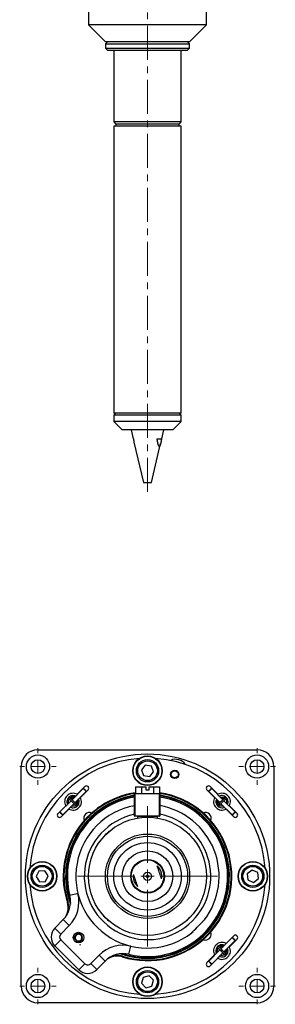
# Model space of a CAD drawing. Header units: inches. Extents: x 3.1 to 38, y 2.1 to 32.
# Tile 2 of 5: x 19.4 to 23.2, y 2.1 to 16.7. Entities that reach past the tile are written whole.
import ezdxf

# ---------------------------------------------------------------- set-up
doc = ezdxf.new("R2010")
doc.units = ezdxf.units.IN
doc.header["$MEASUREMENT"] = 0
doc.linetypes.add('CENTERX2', pattern=[0.8, 0.5, -0.1, 0.1, -0.1])

# ---------------------------------------------------------------- blocks, each defined once
blk = doc.blocks.new('SW_CENTERMARKSYMBOL_9')
at = {"color": 0, "linetype": 'Continuous', "lineweight": 18}
for p, q in [((0, 0.2), (0, 0.2715)), ((-0.2, 0), (-0.2715, 0)), ((0, 0), (-0.1, 0)), ((0, 0), (0, 0.1)), ((0, 0), (0, -0.1)), ((0, 0), (0.1, 0)), ((0.2, 0), (0.2715, 0)), ((0, -0.2), (0, -0.2715))]:
    blk.add_line(p, q, dxfattribs=at)
blk = doc.blocks.new('SW_CENTERMARKSYMBOL_10')
at = {"color": 0, "linetype": 'Continuous', "lineweight": 18}
for p, q in [((0, 0.2), (0, 0.2715)), ((-0.2, 0), (-0.2715, 0)), ((0, 0), (-0.1, 0)), ((0, 0), (0, 0.1)), ((0, 0), (0, -0.1)), ((0, 0), (0.1, 0)), ((0.2, 0), (0.2715, 0)), ((0, -0.2), (0, -0.2715))]:
    blk.add_line(p, q, dxfattribs=at)
blk = doc.blocks.new('SW_CENTERMARKSYMBOL_11')
at = {"color": 0, "linetype": 'Continuous', "lineweight": 18}
for p, q in [((0, 0.2), (0, 0.2715)), ((-0.2, 0), (-0.2715, 0)), ((0, 0), (-0.1, 0)), ((0, 0), (0, 0.1)), ((0, 0), (0, -0.1)), ((0, 0), (0.1, 0)), ((0.2, 0), (0.2715, 0)), ((0, -0.2), (0, -0.2715))]:
    blk.add_line(p, q, dxfattribs=at)
blk = doc.blocks.new('SW_CENTERMARKSYMBOL_12')
at = {"color": 0, "linetype": 'Continuous', "lineweight": 18}
for p, q in [((0, 0.2), (0, 0.2715)), ((-0.2, 0), (-0.2715, 0)), ((0, 0), (-0.1, 0)), ((0, 0), (0, 0.1)), ((0, 0), (0, -0.1)), ((0, 0), (0.1, 0)), ((0.2, 0), (0.2715, 0)), ((0, -0.2), (0, -0.2715))]:
    blk.add_line(p, q, dxfattribs=at)
blk = doc.blocks.new('SW_CENTERMARKSYMBOL_13')
at = {"color": 0, "linetype": 'Continuous', "lineweight": 18}
for p, q in [((0, 0.2), (0, 1.0375)), ((-0.2, 0), (-1.0375, 0)), ((0, 0), (-0.1, 0)), ((0, 0), (0, 0.1)), ((0, 0), (0, -0.1)), ((0, 0), (0.1, 0)), ((0.2, 0), (1.0375, 0)), ((0, -0.2), (0, -1.0375))]:
    blk.add_line(p, q, dxfattribs=at)

msp = doc.modelspace()

# ---------------------------------------------------------------- linework, layer by layer
at = {"color": 7, "linetype": 'CENTERX2', "lineweight": 18}
msp.add_line((21.258, 9.685), (21.258, 23.146), dxfattribs=at)
at = {"color": 7, "linetype": 'Continuous', "lineweight": 25}
for p, q in [((20.383, 18.101), (20.383, 16.601)), ((22.133, 16.601), (22.133, 18.101)), ((20.383, 16.601), (20.633, 16.351)), ((20.639, 16.601), (20.383, 16.601)), ((22.133, 16.601), (20.639, 16.601)), ((21.883, 16.351), (22.133, 16.601)), ((20.664, 16.351), (20.633, 16.32)), ((20.816, 16.351), (20.633, 16.351)), ((21.883, 16.351), (20.816, 16.351)), ((21.883, 16.32), (21.851, 16.351)), ((20.633, 16.32), (20.633, 16.257)), ((20.633, 16.32), (21.883, 16.32)), ((20.633, 16.257), (20.664, 16.226)), ((20.633, 16.257), (21.883, 16.257)), ((20.664, 16.226), (21.851, 16.226)), ((20.758, 16.226), (20.758, 15.164)), ((21.758, 15.164), (21.758, 16.226)), ((21.851, 16.226), (21.883, 16.257)), ((21.883, 16.257), (21.883, 16.32)), ((20.758, 15.164), (20.789, 15.132)), ((21.758, 15.164), (20.758, 15.164)), ((20.758, 15.101), (20.758, 10.851)), ((21.758, 15.101), (20.758, 15.101)), ((20.789, 15.132), (20.789, 15.101)), ((21.726, 15.132), (20.789, 15.132)), ((21.726, 15.132), (21.758, 15.164)), ((21.726, 15.101), (21.726, 15.132)), ((21.758, 10.851), (21.758, 15.101)), ((20.789, 10.851), (20.758, 10.82)), ((21.758, 10.851), (20.758, 10.851)), ((20.758, 10.82), (20.758, 10.726)), ((20.984, 10.82), (20.758, 10.82)), ((21.758, 10.82), (20.984, 10.82)), ((21.758, 10.82), (21.726, 10.851)), ((21.758, 10.726), (21.758, 10.82)), ((20.758, 10.726), (20.883, 10.601)), ((21.758, 10.726), (20.758, 10.726)), ((21.633, 10.601), (21.758, 10.726)), ((21.633, 10.601), (20.883, 10.601)), ((21.015, 10.601), (21.046, 10.47)), ((21.47, 10.47), (21.5, 10.601)), ((21.046, 10.47), (21.048, 10.47)), ((21.057, 10.421), (21.197, 9.821)), ((21.318, 9.821), (21.453, 10.401)), ((21.4, 10.47), (21.47, 10.47)), ((21.197, 9.821), (21.318, 9.821)), ((19.633, 5.864), (22.883, 5.864)), ((19.383, 2.364), (19.383, 5.614)), ((21.225, 5.637), (21.168, 5.566)), ((21.168, 5.566), (21.2, 5.481)), ((21.315, 5.622), (21.225, 5.637)), ((21.347, 5.537), (21.315, 5.622)), ((23.133, 5.614), (23.133, 2.364)), ((21.2, 5.481), (21.29, 5.467)), ((21.29, 5.467), (21.347, 5.537)), ((20.304, 5.29), (20.139, 5.124)), ((20.327, 5.317), (20.213, 5.204)), ((20.262, 5.155), (20.376, 5.269)), ((20.311, 5.29), (20.304, 5.29)), ((20.348, 5.245), (20.348, 5.252)), ((21.078, 5.314), (21.078, 5.214)), ((21.078, 5.314), (21.167, 5.314)), ((21.167, 5.314), (21.167, 5.214)), ((21.167, 5.314), (21.238, 5.314)), ((21.238, 5.264), (21.238, 5.314)), ((21.278, 5.264), (21.238, 5.264)), ((21.278, 5.314), (21.347, 5.314)), ((21.278, 5.314), (21.278, 5.264)), ((21.347, 5.314), (21.347, 5.214)), ((21.347, 5.314), (21.437, 5.314)), ((21.437, 5.314), (21.437, 5.214)), ((22.139, 5.269), (22.253, 5.155)), ((22.167, 5.252), (22.167, 5.245)), ((22.302, 5.204), (22.188, 5.317)), ((22.203, 5.288), (22.204, 5.29)), ((22.211, 5.29), (22.204, 5.29)), ((22.377, 5.124), (22.211, 5.29)), ((20.123, 5.109), (19.958, 4.943)), ((20.114, 5.149), (20.122, 5.154)), ((20.144, 5.13), (20.142, 5.137)), ((20.159, 5.161), (20.17, 5.16)), ((20.166, 5.161), (20.174, 5.158)), ((20.191, 5.175), (20.171, 5.182)), ((20.183, 5.08), (20.348, 5.245)), ((20.213, 5.204), (20.216, 5.202)), ((20.261, 5.158), (20.262, 5.155)), ((21.065, 4.884), (21.065, 5.209)), ((21.065, 5.209), (21.07, 5.209)), ((21.07, 5.209), (21.07, 5.214)), ((21.07, 5.214), (21.435, 5.214)), ((21.07, 5.209), (21.07, 4.884)), ((21.435, 5.209), (21.07, 5.209)), ((21.435, 5.209), (21.435, 5.214)), ((21.435, 4.884), (21.435, 5.209)), ((21.435, 5.209), (21.44, 5.209)), ((21.44, 5.209), (21.44, 4.884)), ((22.167, 5.245), (22.333, 5.08)), ((22.253, 5.155), (22.255, 5.158)), ((22.282, 5.132), (22.274, 5.112)), ((22.296, 5.108), (22.299, 5.115)), ((22.296, 5.1), (22.297, 5.111)), ((22.299, 5.202), (22.302, 5.204)), ((22.373, 5.137), (22.371, 5.13)), ((22.558, 4.943), (22.392, 5.109)), ((22.394, 5.178), (22.403, 5.174)), ((20.044, 5.034), (19.93, 4.92)), ((19.979, 4.871), (20.092, 4.985)), ((20.002, 4.899), (20.167, 5.064)), ((20.045, 5.031), (20.044, 5.034)), ((20.064, 5.08), (20.069, 5.064)), ((20.088, 5.076), (20.086, 5.084)), ((20.092, 4.985), (20.089, 4.987)), ((20.195, 5.083), (20.189, 5.086)), ((20.236, 5.063), (20.233, 5.053)), ((22.308, 5.055), (22.302, 5.063)), ((22.327, 5.086), (22.32, 5.083)), ((22.348, 5.064), (22.514, 4.899)), ((22.381, 5.029), (22.373, 5.027)), ((22.377, 5.005), (22.393, 5.01)), ((22.426, 4.987), (22.423, 4.985)), ((22.423, 4.985), (22.537, 4.871)), ((22.472, 5.034), (22.47, 5.031)), ((22.586, 4.92), (22.472, 5.034)), ((19.958, 4.943), (19.958, 4.936)), ((19.995, 4.899), (20.002, 4.899)), ((21.07, 4.884), (21.065, 4.884)), ((21.07, 4.879), (21.07, 4.884)), ((21.07, 4.884), (21.435, 4.884)), ((21.435, 4.879), (21.07, 4.879)), ((21.101, 4.851), (21.101, 4.85)), ((21.108, 4.874), (21.108, 4.854)), ((21.408, 4.854), (21.408, 4.874)), ((21.435, 4.879), (21.435, 4.884)), ((21.44, 4.884), (21.435, 4.884)), ((22.514, 4.899), (22.521, 4.899)), ((22.556, 4.942), (22.558, 4.943)), ((22.558, 4.936), (22.558, 4.943)), ((20.593, 4.562), (20.595, 4.56)), ((20.597, 4.566), (20.597, 4.563)), ((20.684, 4.65), (20.681, 4.65)), ((20.687, 4.652), (20.685, 4.654)), ((21.835, 4.65), (21.832, 4.65)), ((21.918, 4.563), (21.918, 4.566)), ((19.645, 4.065), (19.604, 3.984)), ((19.604, 3.984), (19.655, 3.908)), ((19.736, 4.071), (19.645, 4.065)), ((19.786, 3.995), (19.736, 4.071)), ((19.745, 3.914), (19.786, 3.995)), ((22.809, 4.08), (22.737, 4.025)), ((22.737, 4.025), (22.748, 3.935)), ((22.893, 4.044), (22.809, 4.08)), ((22.831, 3.899), (22.904, 3.954)), ((22.904, 3.954), (22.893, 4.044)), ((19.655, 3.908), (19.745, 3.914)), ((22.748, 3.935), (22.831, 3.899)), ((20.227, 3.733), (20.105, 3.703)), ((20.078, 3.606), (20.069, 3.603)), ((20.597, 3.415), (20.597, 3.412)), ((21.918, 3.412), (21.918, 3.415)), ((19.883, 3.222), (20.008, 3.349)), ((19.972, 3.134), (19.883, 3.222)), ((20.097, 3.261), (19.972, 3.134)), ((20.097, 3.261), (20.008, 3.349)), ((20.681, 3.329), (20.684, 3.329)), ((21.832, 3.329), (21.835, 3.329)), ((22.085, 3.322), (22.101, 3.343)), ((20.159, 3.064), (20.16, 3.057)), ((20.173, 3.129), (20.17, 3.123)), ((21.912, 3.153), (21.936, 3.171)), ((22.514, 3.08), (22.348, 2.914)), ((22.537, 3.108), (22.423, 2.994)), ((22.521, 3.08), (22.514, 3.08)), ((19.972, 3.046), (19.884, 2.957)), ((20.239, 2.605), (19.884, 2.957)), ((19.972, 3.046), (20.327, 2.694)), ((20.256, 2.985), (20.259, 2.97)), ((20.983, 2.834), (21.012, 2.956)), ((22.324, 2.939), (22.332, 2.945)), ((22.354, 2.92), (22.352, 2.927)), ((22.368, 2.951), (22.38, 2.95)), ((22.376, 2.951), (22.383, 2.948)), ((22.401, 2.965), (22.38, 2.973)), ((22.392, 2.87), (22.558, 3.036)), ((22.423, 2.994), (22.426, 2.992)), ((22.47, 2.948), (22.472, 2.945)), ((22.472, 2.945), (22.586, 3.059)), ((22.558, 3.036), (22.558, 3.043)), ((20.416, 2.695), (20.541, 2.821)), ((20.63, 2.733), (20.541, 2.821)), ((20.883, 2.797), (20.886, 2.806)), ((22.253, 2.824), (22.139, 2.71)), ((22.333, 2.899), (22.167, 2.733)), ((22.188, 2.661), (22.302, 2.775)), ((22.211, 2.689), (22.377, 2.855)), ((22.255, 2.821), (22.253, 2.824)), ((22.274, 2.87), (22.279, 2.854)), ((22.298, 2.866), (22.295, 2.874)), ((22.302, 2.775), (22.299, 2.777)), ((22.405, 2.874), (22.398, 2.876)), ((22.446, 2.853), (22.443, 2.844)), ((20.239, 2.605), (20.327, 2.694)), ((20.505, 2.607), (20.416, 2.695)), ((20.63, 2.733), (20.505, 2.607)), ((22.167, 2.733), (22.167, 2.726)), ((22.204, 2.689), (22.211, 2.689)), ((21.194, 2.492), (21.17, 2.404)), ((21.282, 2.514), (21.194, 2.492)), ((21.346, 2.449), (21.282, 2.514)), ((21.17, 2.404), (21.233, 2.339)), ((21.233, 2.339), (21.321, 2.362)), ((21.321, 2.362), (21.346, 2.449)), ((22.883, 2.114), (19.633, 2.114))]:
    msp.add_line(p, q, dxfattribs=at)
at = {"color": 8, "linetype": 'Continuous', "lineweight": 25}
for p, q in [((20.133, 5.13), (20.131, 5.138)), ((20.169, 5.172), (20.181, 5.167)), ((22.285, 5.11), (22.29, 5.123)), ((22.384, 5.131), (22.383, 5.131)), ((20.19, 5.073), (20.19, 5.073)), ((22.327, 5.074), (22.319, 5.072)), ((21.408, 4.874), (21.108, 4.874)), ((21.108, 4.854), (21.126, 4.854)), ((21.39, 4.854), (21.408, 4.854)), ((22.343, 2.92), (22.34, 2.928)), ((22.379, 2.962), (22.391, 2.957)), ((22.399, 2.863), (22.399, 2.864))]:
    msp.add_line(p, q, dxfattribs=at)
at = {"color": 7, "linetype": 'Continuous', "lineweight": 25, "flags": 128}
for points in [[(20.348, 5.245), (20.348, 5.246), (20.345, 5.249), (20.338, 5.255), (20.331, 5.263), (20.322, 5.272), (20.314, 5.28), (20.308, 5.286), (20.304, 5.289), (20.304, 5.29)], [(20.311, 5.29), (20.311, 5.289), (20.314, 5.286), (20.319, 5.281), (20.326, 5.275), (20.333, 5.267), (20.34, 5.261), (20.345, 5.256), (20.348, 5.253), (20.348, 5.252)], [(22.211, 5.29), (22.21, 5.288), (22.205, 5.284), (22.198, 5.277), (22.19, 5.268), (22.182, 5.26), (22.174, 5.252), (22.169, 5.247), (22.167, 5.245), (22.167, 5.245)], [(22.167, 5.252), (22.167, 5.252), (22.169, 5.254), (22.173, 5.258), (22.179, 5.264), (22.186, 5.272), (22.193, 5.279), (22.199, 5.285), (22.203, 5.288)], [(20.092, 5.16), (20.089, 5.158), (20.089, 5.158)], [(20.089, 5.142), (20.093, 5.138), (20.106, 5.126), (20.124, 5.108), (20.145, 5.086), (20.166, 5.065), (20.185, 5.047), (20.197, 5.035), (20.201, 5.031)], [(20.217, 5.046), (20.212, 5.05), (20.2, 5.062), (20.182, 5.081), (20.161, 5.102), (20.139, 5.123), (20.121, 5.141), (20.109, 5.154), (20.105, 5.158)], [(22.411, 5.158), (22.406, 5.154), (22.394, 5.141), (22.376, 5.123), (22.355, 5.102), (22.333, 5.081), (22.315, 5.062), (22.303, 5.05), (22.299, 5.046)], [(22.314, 5.031), (22.319, 5.035), (22.331, 5.047), (22.349, 5.065), (22.37, 5.086), (22.392, 5.108), (22.41, 5.126), (22.422, 5.138), (22.426, 5.142)], [(19.958, 4.943), (19.958, 4.943), (19.961, 4.939), (19.967, 4.933), (19.975, 4.925), (19.984, 4.917), (19.992, 4.909), (19.998, 4.903), (20.001, 4.899), (20.002, 4.899)], [(19.995, 4.899), (19.994, 4.899), (19.992, 4.902), (19.986, 4.907), (19.98, 4.914), (19.973, 4.921), (19.966, 4.928), (19.961, 4.933), (19.958, 4.936), (19.958, 4.936)], [(22.514, 4.899), (22.514, 4.899), (22.516, 4.901), (22.521, 4.906), (22.528, 4.913), (22.537, 4.922), (22.545, 4.93), (22.552, 4.937), (22.556, 4.942)], [(22.558, 4.936), (22.557, 4.935), (22.553, 4.931), (22.547, 4.925), (22.54, 4.918), (22.533, 4.911), (22.527, 4.905), (22.522, 4.901), (22.521, 4.899), (22.521, 4.899)], [(20.597, 4.566), (20.598, 4.567), (20.604, 4.574), (20.616, 4.585), (20.631, 4.6), (20.647, 4.616), (20.662, 4.632), (20.674, 4.643), (20.68, 4.649), (20.681, 4.65)], [(21.835, 4.65), (21.836, 4.649), (21.842, 4.643), (21.853, 4.631), (21.869, 4.616), (21.885, 4.6), (21.9, 4.585), (21.911, 4.573), (21.917, 4.567), (21.918, 4.566)], [(20.681, 3.329), (20.68, 3.33), (20.674, 3.336), (20.662, 3.348), (20.647, 3.363), (20.631, 3.379), (20.616, 3.394), (20.604, 3.406), (20.598, 3.412), (20.597, 3.412)], [(21.918, 3.412), (21.917, 3.412), (21.911, 3.405), (21.899, 3.394), (21.884, 3.378), (21.868, 3.362), (21.853, 3.347), (21.842, 3.336), (21.835, 3.33), (21.835, 3.329)], [(22.558, 3.036), (22.556, 3.037), (22.552, 3.042), (22.545, 3.049), (22.536, 3.057), (22.528, 3.066), (22.52, 3.073), (22.516, 3.078), (22.514, 3.08), (22.514, 3.08)], [(22.521, 3.08), (22.521, 3.08), (22.522, 3.078), (22.526, 3.074), (22.533, 3.068), (22.54, 3.061), (22.547, 3.054), (22.553, 3.048), (22.557, 3.044), (22.558, 3.043)], [(22.085, 3.052), (22.091, 3.05), (22.119, 3.045)], [(22.299, 2.933), (22.303, 2.928), (22.315, 2.916), (22.333, 2.898), (22.355, 2.877), (22.376, 2.855), (22.394, 2.837), (22.406, 2.825), (22.411, 2.821)], [(22.426, 2.836), (22.422, 2.841), (22.41, 2.853), (22.392, 2.871), (22.37, 2.892), (22.349, 2.914), (22.331, 2.932), (22.319, 2.944), (22.314, 2.948)], [(22.167, 2.733), (22.167, 2.733), (22.169, 2.732), (22.174, 2.727), (22.181, 2.719), (22.19, 2.711), (22.198, 2.702), (22.205, 2.695), (22.21, 2.691), (22.211, 2.689)], [(22.204, 2.689), (22.203, 2.69), (22.199, 2.694), (22.193, 2.7), (22.186, 2.707), (22.179, 2.715), (22.173, 2.721), (22.169, 2.725), (22.167, 2.726), (22.167, 2.726)]]:
    msp.add_lwpolyline(points, dxfattribs=at)
at = {"color": 8, "linetype": 'Continuous', "lineweight": 25, "flags": 128}
for points in [[(20.131, 5.138), (20.127, 5.137), (20.126, 5.137)], [(20.131, 5.138), (20.135, 5.138), (20.138, 5.138), (20.141, 5.138), (20.142, 5.137), (20.142, 5.137)], [(22.373, 5.137), (22.374, 5.135), (22.376, 5.134), (22.379, 5.132), (22.383, 5.131)], [(20.195, 5.083), (20.194, 5.083), (20.192, 5.081), (20.191, 5.077), (20.19, 5.073)], [(22.319, 5.072), (22.318, 5.076), (22.318, 5.08), (22.319, 5.082), (22.32, 5.083), (22.32, 5.083)], [(22.319, 5.072), (22.32, 5.068), (22.32, 5.067)], [(22.34, 2.928), (22.336, 2.927), (22.336, 2.927)], [(22.34, 2.928), (22.344, 2.929), (22.348, 2.929), (22.351, 2.928), (22.352, 2.927), (22.352, 2.927)], [(22.405, 2.874), (22.403, 2.873), (22.402, 2.871), (22.4, 2.868), (22.399, 2.864)]]:
    msp.add_lwpolyline(points, dxfattribs=at)
at = {"color": 7, "linetype": 'Continuous', "lineweight": 25}
for centre, radius in [((21.258, 3.989), 1.812), ((19.633, 5.614), 0.172), ((19.633, 5.614), 0.102), ((21.258, 5.552), 0.219), ((21.258, 5.552), 0.214), ((21.258, 5.552), 0.165), ((21.258, 5.552), 0.146), ((22.883, 5.614), 0.172), ((22.883, 5.614), 0.102), ((21.662, 5.499), 0.0625), ((21.662, 5.499), 0.0525), ((21.258, 3.989), 0.875), ((21.258, 3.989), 0.625), ((21.258, 3.989), 0.594), ((21.258, 3.989), 0.5), ((21.258, 3.989), 0.375), ((21.258, 3.989), 0.25), ((21.258, 3.989), 0.242), ((19.695, 3.989), 0.219), ((19.695, 3.989), 0.214), ((19.695, 3.989), 0.165), ((19.695, 3.989), 0.146), ((22.82, 3.989), 0.219), ((22.82, 3.989), 0.214), ((22.82, 3.989), 0.165), ((22.82, 3.989), 0.146), ((21.258, 3.989), 0.0603), ((21.258, 3.989), 0.02), ((20.235, 3.081), 0.0785), ((21.258, 2.427), 0.219), ((21.258, 2.427), 0.214), ((19.633, 2.364), 0.172), ((21.258, 2.427), 0.165), ((21.258, 2.427), 0.146), ((22.883, 2.364), 0.172), ((19.633, 2.364), 0.102), ((22.883, 2.364), 0.102)]:
    msp.add_circle(centre, radius, dxfattribs=at)
for centre, radius, start, end in [((19.633, 5.614), 0.25, 90, 180), ((22.883, 5.614), 0.25, 0, 90), ((21.258, 3.989), 1.75, 93.9048, 176.0952), ((21.258, 3.989), 1.75, 3.9048, 86.0952), ((21.672, 5.534), 0.188, 36.4272, 113.5728), ((20.352, 5.293), 0.0345, 315, 135), ((22.164, 5.293), 0.0345, 45, 225), ((21.258, 3.989), 1.25, 98.2855, 198.0095), ((21.258, 3.989), 1.24, 98.3528, 198.0095), ((20.153, 5.094), 0.125, 61.0216, 208.9784), ((21.258, 3.989), 1.215, 99.1161, 199.8209), ((21.258, 3.989), 1.205, 99.1924, 198.6858), ((21.258, 3.989), 1.188, 99.3291, 193.9569), ((20.153, 5.094), 0.125, 241.0216, 28.9784), ((21.258, 3.989), 1.25, 252.5687, 81.7679), ((21.258, 3.989), 1.24, 252.5687, 81.7011), ((21.258, 3.989), 1.188, 256.6214, 81.1595), ((21.07, 5.209), 0.005, 90, 180), ((21.435, 5.209), 0.005, 0, 90), ((21.258, 3.989), 1.215, 45.2891, 81.3611), ((21.258, 3.989), 1.205, 45.2891, 81.2889), ((22.363, 5.094), 0.125, 151.0216, 298.9784), ((22.363, 5.094), 0.125, 331.0216, 118.9784), ((22.418, 5.15), 0.011, 315, 135), ((21.258, 3.989), 1.063, 100.4383, 308.0369), ((20.209, 5.038), 0.011, 225, 45), ((21.258, 3.989), 1.062, 322.5414, 80.1096), ((19.954, 4.896), 0.0345, 135, 315), ((20.396, 4.851), 0.0827, 65.4581, 204.5419), ((21.258, 3.989), 0.938, 101.849, 315.2891), ((21.258, 3.989), 1.215, 250.7573, 45.2891), ((21.258, 3.989), 1.205, 251.8924, 45.2891), ((21.07, 4.884), 0.005, 180, 270), ((21.103, 4.874), 0.005, 0, 90), ((21.113, 4.854), 0.005, 180, 214.1083), ((21.403, 4.854), 0.005, 325.8917, 0), ((21.413, 4.874), 0.005, 90, 180), ((21.435, 4.884), 0.005, 270, 0), ((21.258, 3.989), 0.938, 315.2891, 78.7747), ((22.119, 4.851), 0.0827, 335.4581, 114.5419), ((22.561, 4.896), 0.0345, 225, 45), ((21.258, 3.989), 0.212, 349.7115, 47.7776), ((21.258, 3.989), 0.212, 172.3021, 225.1871), ((21.258, 3.989), 1.75, 183.9048, 266.0952), ((21.258, 3.989), 1.75, 273.9048, 356.0952), ((19.741, 3.612), 0.375, 315.2891, 13.9569), ((19.741, 3.612), 0.5, 315.2891, 13.9569), ((19.831, 3.526), 0.25, 316.7822, 18.0095), ((19.831, 3.526), 0.26, 343.9559, 18.0095), ((20.016, 3.09), 0.188, 135.2891, 225.2891), ((20.016, 3.09), 0.0625, 135.2891, 225.2891), ((20.235, 3.081), 0.0568, 132.1315, 192.1315), ((20.235, 3.081), 0.0568, 192.1315, 252.1315), ((20.235, 3.081), 0.0492, 162.1315, 222.1315), ((20.235, 3.081), 0.0492, 102.1315, 162.1315), ((20.235, 3.081), 0.0568, 72.1315, 132.1315), ((20.235, 3.081), 0.0492, 42.1315, 102.1315), ((20.235, 3.081), 0.0492, 282.1315, 342.1315), ((20.235, 3.081), 0.0568, 12.1315, 72.1315), ((20.235, 3.081), 0.0492, 342.1315, 42.1315), ((20.235, 3.081), 0.0568, 312.1315, 12.1315), ((22.119, 3.128), 0.0827, 270, 24.5419), ((22.561, 3.083), 0.0345, 315, 135), ((20.235, 3.081), 0.0492, 222.1315, 282.1315), ((20.235, 3.081), 0.0568, 252.1315, 312.1315), ((20.896, 2.469), 0.5, 76.6214, 135.2891), ((22.363, 2.884), 0.125, 61.0216, 208.9784), ((22.363, 2.884), 0.125, 241.0216, 28.9784), ((20.896, 2.469), 0.375, 76.6214, 135.2891), ((20.808, 2.558), 0.25, 72.5687, 133.7961), ((20.808, 2.558), 0.26, 72.5687, 106.6224), ((22.418, 2.829), 0.011, 225, 45), ((20.371, 2.739), 0.0625, 225.2891, 315.2891), ((22.164, 2.686), 0.0345, 135, 315), ((20.371, 2.739), 0.188, 225.2891, 315.2891), ((19.633, 2.364), 0.25, 180, 270), ((22.883, 2.364), 0.25, 270, 0)]:
    msp.add_arc(centre, radius, start, end, dxfattribs=at)
at = {"color": 8, "linetype": 'Continuous', "lineweight": 25}
for centre, radius, start, end in [((20.121, 5.178), 0.0488, 338.801, 351.7738), ((20.138, 5.181), 0.0323, 342.0321, 1.6424), ((22.275, 5.079), 0.0332, 72.2898, 91.3847), ((22.278, 5.062), 0.0488, 68.8002, 81.7738), ((22.331, 2.969), 0.0488, 338.8002, 351.7738), ((22.347, 2.972), 0.0332, 342.2898, 1.3847)]:
    msp.add_arc(centre, radius, start, end, dxfattribs=at)
at = {"color": 7, "linetype": 'Continuous', "lineweight": 25}
for points, knots in [([(21.048, 10.47), (21.048, 10.466), (21.05, 10.459), (21.052, 10.448), (21.053, 10.439), (21.055, 10.433), (21.056, 10.427), (21.057, 10.424), (21.057, 10.421)], [0, 0, 0, 0, 0.229974, 0.460089, 0.652206, 0.748316, 0.844336, 1, 1, 1, 1]), ([(21.466, 10.47), (21.466, 10.466), (21.465, 10.46), (21.463, 10.452), (21.461, 10.44), (21.459, 10.428), (21.457, 10.416), (21.455, 10.408), (21.453, 10.401), (21.451, 10.392), (21.449, 10.385), (21.447, 10.379), (21.445, 10.372), (21.443, 10.367), (21.441, 10.362), (21.438, 10.359), (21.436, 10.357), (21.433, 10.356), (21.431, 10.357), (21.428, 10.359), (21.426, 10.362), (21.423, 10.366), (21.421, 10.372), (21.419, 10.379), (21.417, 10.385), (21.415, 10.392), (21.412, 10.403), (21.41, 10.414), (21.408, 10.425), (21.406, 10.432), (21.405, 10.443), (21.402, 10.456), (21.401, 10.465), (21.4, 10.47)], [0, 0, 0, 0, 0.042655, 0.063988, 0.085312, 0.170939, 0.192407, 0.21385, 0.256994, 0.277921, 0.319889, 0.340954, 0.361887, 0.40418, 0.425658, 0.444412, 0.476174, 0.494965, 0.527098, 0.549957, 0.573295, 0.593845, 0.635644, 0.65684, 0.686706, 0.716566, 0.746421, 0.818191, 0.83873, 0.859227, 0.900467, 0.950218, 1, 1, 1, 1]), ([(20.158, 5.183), (20.154, 5.183), (20.139, 5.186), (20.114, 5.177), (20.087, 5.158), (20.068, 5.13), (20.061, 5.097), (20.063, 5.071), (20.071, 5.06), (20.072, 5.057)], [0, 0, 0, 0, 0.059597, 0.238829, 0.418061, 0.597292, 0.776524, 0.955756, 1, 1, 1, 1]), ([(20.088, 5.074), (20.087, 5.081), (20.083, 5.097), (20.087, 5.118), (20.095, 5.129), (20.098, 5.133)], [0, 0, 0, 0, 0.363507, 0.761112, 1, 1, 1, 1]), ([(20.089, 5.158), (20.088, 5.157), (20.087, 5.155), (20.086, 5.151), (20.086, 5.148), (20.087, 5.144), (20.089, 5.143), (20.089, 5.142)], [0, 0, 0, 0, 0.214739, 0.429481, 0.644224, 0.858965, 1, 1, 1, 1]), ([(20.105, 5.158), (20.104, 5.158), (20.103, 5.159), (20.101, 5.161), (20.097, 5.161), (20.093, 5.161), (20.091, 5.159), (20.09, 5.158), (20.089, 5.158)], [0, 0, 0, 0, 0.083651, 0.296092, 0.508539, 0.720982, 0.933424, 1, 1, 1, 1]), ([(20.171, 5.182), (20.167, 5.183), (20.161, 5.184), (20.151, 5.182), (20.141, 5.178), (20.133, 5.172), (20.126, 5.165), (20.122, 5.155), (20.12, 5.147), (20.12, 5.143), (20.12, 5.143)], [0, 0, 0, 0, 0.135135, 0.26992, 0.405046, 0.542072, 0.674183, 0.82588, 0.987343, 1, 1, 1, 1]), ([(20.131, 5.138), (20.131, 5.142), (20.131, 5.151), (20.137, 5.161), (20.146, 5.169), (20.157, 5.173), (20.165, 5.172), (20.169, 5.172)], [0, 0, 0, 0, 0.2344625, 0.4422186, 0.6098032, 0.8041234, 1, 1, 1, 1]), ([(20.142, 5.137), (20.142, 5.138), (20.141, 5.142), (20.143, 5.148), (20.145, 5.152), (20.148, 5.156), (20.152, 5.159), (20.157, 5.161), (20.161, 5.161), (20.165, 5.161), (20.166, 5.161)], [0, 0, 0, 0, 0.143781, 0.291973, 0.430034, 0.547391, 0.665583, 0.77897, 0.889915, 1, 1, 1, 1]), ([(20.189, 5.175), (20.186, 5.177), (20.182, 5.18), (20.177, 5.181), (20.176, 5.181)], [0, 0, 0, 0, 0.752088, 1, 1, 1, 1]), ([(20.22, 5.108), (20.22, 5.106), (20.22, 5.103), (20.219, 5.098), (20.218, 5.094), (20.215, 5.09), (20.211, 5.086), (20.206, 5.084), (20.201, 5.083), (20.197, 5.083), (20.195, 5.083)], [0, 0, 0, 0, 0.104763, 0.210457, 0.315107, 0.430006, 0.566011, 0.712443, 0.859599, 1, 1, 1, 1]), ([(20.217, 5.114), (20.218, 5.11), (20.222, 5.099), (20.221, 5.079), (20.214, 5.065), (20.21, 5.059)], [0, 0, 0, 0, 0.193631, 0.626943, 1, 1, 1, 1]), ([(20.219, 5.035), (20.222, 5.038), (20.233, 5.048), (20.242, 5.073), (20.245, 5.106), (20.236, 5.126), (20.232, 5.135)], [0, 0, 0, 0, 0.104753, 0.410259, 0.715766, 1, 1, 1, 1]), ([(20.241, 5.098), (20.242, 5.099), (20.242, 5.104), (20.242, 5.109), (20.241, 5.112)], [0, 0, 0, 0, 0.3240366, 1, 1, 1, 1]), ([(22.274, 5.112), (22.274, 5.109), (22.273, 5.102), (22.275, 5.092), (22.279, 5.083), (22.284, 5.075), (22.292, 5.068), (22.302, 5.063), (22.31, 5.061), (22.314, 5.061), (22.314, 5.061)], [0, 0, 0, 0, 0.135134, 0.26992, 0.405047, 0.542073, 0.674184, 0.82588, 0.987343, 1, 1, 1, 1]), ([(22.319, 5.072), (22.314, 5.072), (22.306, 5.072), (22.295, 5.079), (22.288, 5.087), (22.284, 5.098), (22.285, 5.106), (22.285, 5.11)], [0, 0, 0, 0, 0.2344626, 0.4422187, 0.6098017, 0.8041223, 1, 1, 1, 1]), ([(22.32, 5.083), (22.318, 5.083), (22.315, 5.083), (22.309, 5.084), (22.305, 5.086), (22.301, 5.089), (22.298, 5.093), (22.296, 5.098), (22.295, 5.103), (22.296, 5.106), (22.296, 5.108)], [0, 0, 0, 0, 0.143783, 0.291973, 0.430035, 0.547391, 0.665584, 0.778972, 0.889915, 1, 1, 1, 1]), ([(22.421, 5.161), (22.419, 5.163), (22.409, 5.174), (22.384, 5.183), (22.351, 5.186), (22.331, 5.178), (22.321, 5.174)], [0, 0, 0, 0, 0.1047526, 0.410259, 0.7157658, 1, 1, 1, 1]), ([(22.343, 5.158), (22.346, 5.159), (22.358, 5.164), (22.378, 5.162), (22.391, 5.155), (22.398, 5.152)], [0, 0, 0, 0, 0.1936306, 0.6269428, 1, 1, 1, 1]), ([(22.349, 5.161), (22.351, 5.161), (22.354, 5.161), (22.358, 5.161), (22.363, 5.159), (22.367, 5.156), (22.37, 5.152), (22.373, 5.147), (22.374, 5.142), (22.374, 5.138), (22.373, 5.137)], [0, 0, 0, 0, 0.104763, 0.210456, 0.315107, 0.430007, 0.566013, 0.712443, 0.859599, 1, 1, 1, 1]), ([(22.396, 5.143), (22.396, 5.143), (22.396, 5.147), (22.395, 5.151), (22.393, 5.154)], [0, 0, 0, 0, 0.051386, 1, 1, 1, 1]), ([(22.418, 5.134), (22.418, 5.133), (22.424, 5.127), (22.429, 5.11), (22.432, 5.089), (22.428, 5.078), (22.426, 5.075)], [0, 0, 0, 0, 0.0212042, 0.4198608, 0.8185183, 1, 1, 1, 1]), ([(22.444, 5.057), (22.447, 5.066), (22.455, 5.084), (22.451, 5.115), (22.443, 5.14), (22.433, 5.149), (22.431, 5.151)], [0, 0, 0, 0, 0.262121, 0.589811, 0.9175, 1, 1, 1, 1]), ([(20.116, 5.013), (20.124, 5.01), (20.143, 5.002), (20.174, 5.005), (20.198, 5.014), (20.208, 5.024), (20.21, 5.026)], [0, 0, 0, 0, 0.26212, 0.58981, 0.9175, 1, 1, 1, 1]), ([(20.192, 5.039), (20.192, 5.039), (20.186, 5.033), (20.169, 5.027), (20.148, 5.025), (20.137, 5.029), (20.133, 5.03)], [0, 0, 0, 0, 0.021205, 0.419862, 0.818518, 1, 1, 1, 1]), ([(20.201, 5.061), (20.202, 5.061), (20.206, 5.061), (20.209, 5.062), (20.213, 5.063)], [0, 0, 0, 0, 0.051386, 1, 1, 1, 1]), ([(22.274, 5.099), (22.273, 5.095), (22.271, 5.081), (22.28, 5.055), (22.299, 5.028), (22.327, 5.009), (22.359, 5.003), (22.385, 5.005), (22.397, 5.012), (22.399, 5.013)], [0, 0, 0, 0, 0.0595972, 0.2388286, 0.4180604, 0.597292, 0.776524, 0.9557556, 1, 1, 1, 1]), ([(22.299, 5.046), (22.299, 5.046), (22.297, 5.045), (22.296, 5.042), (22.295, 5.038), (22.296, 5.035), (22.298, 5.032), (22.299, 5.031), (22.299, 5.031)], [0, 0, 0, 0, 0.0836541, 0.296095, 0.5085379, 0.7209813, 0.9334267, 1, 1, 1, 1]), ([(22.299, 5.031), (22.3, 5.03), (22.302, 5.028), (22.305, 5.027), (22.309, 5.027), (22.312, 5.029), (22.314, 5.03), (22.314, 5.031)], [0, 0, 0, 0, 0.214742, 0.429483, 0.644222, 0.858962, 1, 1, 1, 1]), ([(22.383, 5.03), (22.375, 5.028), (22.36, 5.025), (22.338, 5.029), (22.328, 5.037), (22.324, 5.04)], [0, 0, 0, 0, 0.363508, 0.761112, 1, 1, 1, 1]), ([(21.466, 3.952), (21.462, 3.963), (21.457, 3.979), (21.448, 4.006), (21.442, 4.024), (21.436, 4.042), (21.43, 4.057), (21.425, 4.074), (21.415, 4.104), (21.407, 4.126), (21.402, 4.142), (21.4, 4.146)], [0, 0, 0, 0, 0.257219, 0.341298, 0.425921, 0.476411, 0.527241, 0.573425, 0.65689, 0.900253, 1, 1, 1, 1]), ([(21.048, 4.018), (21.049, 4.014), (21.054, 4), (21.061, 3.978), (21.07, 3.951), (21.076, 3.933), (21.082, 3.917), (21.089, 3.897), (21.099, 3.868), (21.104, 3.851), (21.108, 3.839)], [0, 0, 0, 0, 0.095194, 0.335365, 0.424757, 0.479625, 0.542288, 0.604401, 0.724869, 1, 1, 1, 1]), ([(21.912, 3.153), (21.939, 3.179), (21.993, 3.234), (22.056, 3.297), (22.092, 3.334), (22.101, 3.343)], [0, 0, 0, 0, 0.423915, 0.85277, 1, 1, 1, 1]), ([(20.177, 3.131), (20.175, 3.128), (20.166, 3.12), (20.159, 3.101), (20.156, 3.081), (20.158, 3.069), (20.159, 3.064)], [0, 0, 0, 0, 0.148715, 0.486391, 0.82835, 1, 1, 1, 1]), ([(20.17, 3.123), (20.168, 3.121), (20.163, 3.111), (20.156, 3.091), (20.158, 3.073), (20.159, 3.064)], [0, 0, 0, 0, 0.1293062, 0.5586694, 1, 1, 1, 1]), ([(20.197, 3.123), (20.195, 3.115), (20.19, 3.102), (20.184, 3.083), (20.181, 3.073), (20.18, 3.069)], [0, 0, 0, 0, 0.439112, 0.751363, 1, 1, 1, 1]), ([(20.18, 3.069), (20.185, 3.063), (20.194, 3.053), (20.208, 3.038), (20.215, 3.03), (20.218, 3.027)], [0, 0, 0, 0, 0.439112, 0.751362, 1, 1, 1, 1]), ([(20.253, 3.135), (20.249, 3.134), (20.241, 3.132), (20.224, 3.129), (20.208, 3.125), (20.2, 3.124), (20.197, 3.123)], [0, 0, 0, 0, 0.180943, 0.506293, 0.843975, 1, 1, 1, 1]), ([(20.291, 3.093), (20.285, 3.099), (20.276, 3.109), (20.262, 3.124), (20.256, 3.132), (20.253, 3.135)], [0, 0, 0, 0, 0.439112, 0.751363, 1, 1, 1, 1]), ([(20.273, 3.039), (20.276, 3.046), (20.28, 3.06), (20.286, 3.079), (20.289, 3.089), (20.291, 3.093)], [0, 0, 0, 0, 0.439112, 0.751363, 1, 1, 1, 1]), ([(20.218, 3.027), (20.221, 3.027), (20.229, 3.029), (20.245, 3.033), (20.261, 3.036), (20.27, 3.038), (20.273, 3.039)], [0, 0, 0, 0, 0.156025, 0.493707, 0.819057, 1, 1, 1, 1]), ([(22.367, 2.973), (22.364, 2.974), (22.349, 2.976), (22.324, 2.967), (22.296, 2.949), (22.278, 2.92), (22.271, 2.888), (22.273, 2.862), (22.28, 2.85), (22.282, 2.848)], [0, 0, 0, 0, 0.0595972, 0.2388286, 0.4180604, 0.597292, 0.776524, 0.9557556, 1, 1, 1, 1]), ([(22.298, 2.864), (22.296, 2.872), (22.293, 2.887), (22.297, 2.909), (22.305, 2.919), (22.308, 2.923)], [0, 0, 0, 0, 0.363508, 0.761112, 1, 1, 1, 1]), ([(22.299, 2.948), (22.298, 2.947), (22.297, 2.945), (22.296, 2.942), (22.296, 2.938), (22.297, 2.935), (22.298, 2.933), (22.299, 2.933)], [0, 0, 0, 0, 0.214742, 0.429483, 0.644222, 0.858962, 1, 1, 1, 1]), ([(22.315, 2.948), (22.314, 2.948), (22.313, 2.95), (22.31, 2.951), (22.307, 2.952), (22.303, 2.951), (22.3, 2.95), (22.299, 2.948), (22.299, 2.948)], [0, 0, 0, 0, 0.0836541, 0.296095, 0.5085379, 0.7209813, 0.9334267, 1, 1, 1, 1]), ([(22.38, 2.973), (22.377, 2.973), (22.37, 2.974), (22.36, 2.972), (22.351, 2.968), (22.343, 2.963), (22.336, 2.955), (22.332, 2.945), (22.329, 2.938), (22.33, 2.933), (22.33, 2.933)], [0, 0, 0, 0, 0.135134, 0.26992, 0.405047, 0.542073, 0.674184, 0.82588, 0.987343, 1, 1, 1, 1]), ([(22.34, 2.928), (22.34, 2.933), (22.341, 2.941), (22.347, 2.952), (22.356, 2.959), (22.367, 2.963), (22.375, 2.962), (22.379, 2.962)], [0, 0, 0, 0, 0.2344626, 0.4422187, 0.6098017, 0.8041223, 1, 1, 1, 1]), ([(22.352, 2.927), (22.352, 2.929), (22.351, 2.933), (22.352, 2.938), (22.355, 2.942), (22.358, 2.946), (22.362, 2.949), (22.366, 2.951), (22.371, 2.952), (22.374, 2.951), (22.376, 2.951)], [0, 0, 0, 0, 0.143783, 0.291973, 0.430035, 0.547391, 0.665584, 0.778972, 0.889915, 1, 1, 1, 1]), ([(22.429, 2.826), (22.432, 2.828), (22.443, 2.838), (22.452, 2.864), (22.454, 2.896), (22.446, 2.916), (22.442, 2.926)], [0, 0, 0, 0, 0.1047526, 0.410259, 0.7157658, 1, 1, 1, 1]), ([(22.326, 2.803), (22.334, 2.8), (22.352, 2.793), (22.384, 2.796), (22.409, 2.804), (22.418, 2.815), (22.421, 2.818)], [0, 0, 0, 0, 0.25756, 0.579548, 0.901536, 1, 1, 1, 1]), ([(22.402, 2.829), (22.402, 2.829), (22.396, 2.823), (22.378, 2.818), (22.358, 2.815), (22.346, 2.819), (22.343, 2.821)], [0, 0, 0, 0, 0.0212042, 0.4198608, 0.8185183, 1, 1, 1, 1]), ([(22.429, 2.898), (22.429, 2.896), (22.43, 2.893), (22.429, 2.889), (22.427, 2.884), (22.425, 2.88), (22.421, 2.877), (22.416, 2.874), (22.41, 2.873), (22.407, 2.873), (22.405, 2.874)], [0, 0, 0, 0, 0.104763, 0.210456, 0.315107, 0.430007, 0.566013, 0.712443, 0.859599, 1, 1, 1, 1]), ([(22.411, 2.851), (22.411, 2.851), (22.415, 2.851), (22.42, 2.852), (22.423, 2.854), (22.423, 2.854)], [0, 0, 0, 0, 0.049965, 0.997577, 1, 1, 1, 1]), ([(22.426, 2.904), (22.428, 2.901), (22.432, 2.889), (22.431, 2.869), (22.423, 2.856), (22.42, 2.849)], [0, 0, 0, 0, 0.1936306, 0.6269428, 1, 1, 1, 1]), ([(22.451, 2.888), (22.451, 2.89), (22.452, 2.894), (22.451, 2.899), (22.451, 2.902)], [0, 0, 0, 0, 0.324031, 1, 1, 1, 1])]:
    msp.add_open_spline(points, degree=3, knots=knots, dxfattribs=at)
at = {"color": 8, "linetype": 'Continuous', "lineweight": 25}
for points, knots in [([(22.378, 5.159), (22.379, 5.158), (22.382, 5.154), (22.385, 5.147), (22.385, 5.139), (22.384, 5.133), (22.383, 5.131)], [0, 0, 0, 0, 0.16065, 0.467051, 0.74708, 1, 1, 1, 1]), ([(20.218, 5.078), (20.217, 5.077), (20.213, 5.074), (20.206, 5.072), (20.197, 5.071), (20.192, 5.073), (20.19, 5.073)], [0, 0, 0, 0, 0.16065, 0.467051, 0.74708, 1, 1, 1, 1]), ([(22.428, 2.869), (22.426, 2.868), (22.423, 2.865), (22.415, 2.862), (22.407, 2.862), (22.402, 2.863), (22.399, 2.864)], [0, 0, 0, 0, 0.158188, 0.465488, 0.746338, 1, 1, 1, 1])]:
    msp.add_open_spline(points, degree=3, knots=knots, dxfattribs=at)

# ---------------------------------------------------------------- block references
at = {"color": 7, "linetype": 'Continuous', "lineweight": 18}
for name, p in [('SW_CENTERMARKSYMBOL_9', (19.633, 5.614)), ('SW_CENTERMARKSYMBOL_12', (22.883, 5.614)), ('SW_CENTERMARKSYMBOL_13', (21.258, 3.989)), ('SW_CENTERMARKSYMBOL_10', (19.633, 2.364)), ('SW_CENTERMARKSYMBOL_11', (22.883, 2.364))]:
    msp.add_blockref(name, p, dxfattribs=at)

doc.saveas('drawing.dxf')
